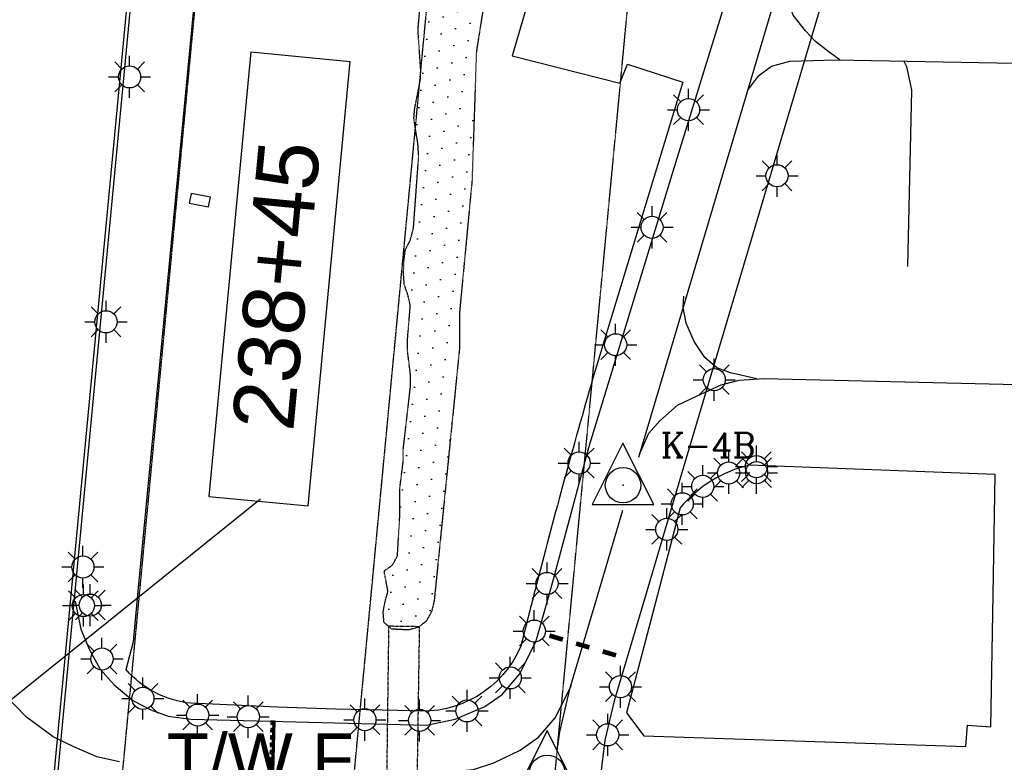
# Model space of a CAD drawing. Header units: feet. Extents: x 0 to 208040, y 0 to 211214.
# Tile 40 of 71: x 196079 to 196880, y 197364 to 197967. Entities that reach past the tile are written whole.
import ezdxf
from ezdxf.enums import TextEntityAlignment as Align

# ---------------------------------------------------------------- set-up
doc = ezdxf.new("R2010")
doc.units = ezdxf.units.FT
doc.header["$LTSCALE"] = 0.5
doc.header["$MEASUREMENT"] = 0
doc.header["$XCLIPFRAME"] = 0
for name, pattern in [('CENTER2', [1.125, 0.75, -0.125, 0.125, -0.125]), ('HIDDEN2', [0.1875, 0.125, -0.0625]), ('PHANTOM2', [1.25, 0.625, -0.125, 0.125, -0.125, 0.125, -0.125])]:
    doc.linetypes.add(name, pattern=pattern)
doc.layers.get('0').update_dxf_attribs({"linetype": 'CONTINUOUS'})
for name, color, linetype in [('1-OFA', 13, 'CENTER2'), ('1-RSA', 13, 'CENTER2'), ('1-SIGNS', 5, 'CONTINUOUS'), ('AIR-MARKING', 5, 'CONTINUOUS'), ('AIR-MARKINGADD', 5, 'CONTINUOUS'), ('AIR-PAVED', 1, 'CONTINUOUS'), ('AIR-PAVED-T', 7, 'CONTINUOUS'), ('CULVERT', 5, 'HIDDEN2'), ('E-NEWMARKING', 5, 'CONTINUOUS'), ('f-apboundarytext', 42, 'CONTINUOUS'), ('F-BRL', 110, 'PHANTOM2'), ('F-STATIONOFFSET', 110, 'CONTINUOUS'), ('HV-CONTROL', 11, 'CONTINUOUS'), ('image', 7, 'CONTINUOUS'), ('RUNWAYLIGHTS', 11, 'CONTINUOUS'), ('STREAM', 11, 'PHANTOM2'), ('TAXIWYPAVED', 5, 'CONTINUOUS'), ('Water', 5, 'CONTINUOUS')]:
    doc.layers.add(name, color=color, linetype=linetype)
doc.styles.add('ARIAL', font='ARIAL.TTF')
doc.styles.add('CVFONT05', font='ROMANC')
picture_1 = doc.add_image_def('image1.jpg', size_in_pixel=(2000, 2400))

# ---------------------------------------------------------------- blocks, each defined once
blk = doc.blocks.new('HV-CONTROL', base_point=(0.04, 18.84))
blk.add_lwpolyline([(-25.11, 3.17), (24.89, 3.17), (-0.11, 53.17)], close=True)
blk.add_circle((-0.1, 18.84), 14.38)
blk.add_point((-0.1, 18.84))

msp = doc.modelspace()

# ---------------------------------------------------------------- hatches: boundary and pattern name
at = {"layer": 'Water'}
h = msp.add_hatch(dxfattribs=at)
h.set_pattern_fill('DOTS', color=256, scale=200, angle=20, style=0)
h.paths.add_polyline_path([(196500.04, 198220.77), (196473.65, 198050.68), (196466.44, 198033.37), (196463.88, 198025.42), (196450.64, 197941.45), (196447.1, 197836.57), (196436.82, 197728.07), (196436.8, 197699.21), (196416.85, 197500.02), (196416.35, 197495.12), (196414.27, 197486.57), (196410.08, 197478.8), (196403.42, 197473.52), (196395.21, 197471.44), (196381.82, 197472.16), (196375.57, 197477.55), (196374.88, 197485.87), (196376.36, 197493.95), (196378, 197500.02), (196378.74, 197502.75), (196375.7, 197519.32), (196382.6, 197524.3), (196386.45, 197531.55), (196388.55, 197566.49), (196388.32, 197586.04), (196391.15, 197608.25), (196391.22, 197618.42), (196397.12, 197669.69), (196397.07, 197678.77), (196394.52, 197699.68), (196394.8, 197709.27), (196396.95, 197735.13), (196394.93, 197743.89), (196392.04, 197752.19), (196391.41, 197761.06), (196391.85, 197772.01), (196392.81, 197780.42), (196396.67, 197787.67), (196399.49, 197797.79), (196403.75, 197856.4), (196403.19, 197865.81), (196399.83, 197886.82), (196400.49, 197894.99), (196405.08, 197918.1), (196405.47, 197926.3), (196403.18, 197959), (196410.13, 198038.47), (196426.33, 198110), (196429.16, 198117.92), (196438.97, 198136.31), (196441.12, 198145.41), (196444.92, 198176.04), (196460.54, 198223.45), (196466.7, 198257.92), (196468.58, 198283.82), (196470.4, 198292.41), (196485.9, 198348.35), (196487.36, 198365.78), (196483.26, 198413.81), (196483.57, 198423.67), (196491.07, 198476.96), (196494.48, 198485.09), (196499.07, 198493.9), (196500.05, 198497.84), (196501.64, 198504.33), (196502.95, 198513.25), (196505.33, 198522.05), (196508.41, 198529.67), (196514.82, 198535.25), (196531.34, 198533.08), (196533.56, 198528.14), (196529.78, 198513.45), (196522.56, 198500.44), (196520.16, 198489.96), (196517.75, 198478.21), (196515.35, 198466.46), (196514.32, 198459.33), (196515.24, 198448.06), (196514.27, 198439.65), (196514.09, 198430.88), (196516.98, 198422.57), (196515.35, 198415.27), (196515.76, 198388.08), (196517.68, 198368.89), (196504.7, 198287.72), (196501.26, 198270.1), (196499.89, 198234.86)])

# ---------------------------------------------------------------- linework, layer by layer
at = {"layer": '1-OFA'}
msp.add_line((195987.2, 193511.27), (196652.49, 200533.3), dxfattribs=at)
at = {"layer": '1-RSA'}
msp.add_line((195800.54, 193528.96), (196467.88, 200572.7), dxfattribs=at)
at = {"layer": '1-SIGNS'}
for p, q in [((196218.82, 197826.25), (196217.27, 197818.41)), ((196234.51, 197823.15), (196218.82, 197826.25)), ((196232.96, 197815.3), (196234.51, 197823.15)), ((196217.27, 197818.41), (196232.96, 197815.3))]:
    msp.add_line(p, q, dxfattribs=at)
at = {"layer": 'AIR-MARKING'}
for p, q in [((196611.59, 197847.94, 4), (196734.56, 198245.55, 4)), ((196541.92, 197619.84, 4), (196611.59, 197847.94, 4)), ((196513.37, 197512.63, 4), (196541.92, 197619.84, 4)), ((196509.79, 197500, 4), (196513.37, 197512.63, 4))]:
    msp.add_line(p, q, dxfattribs=at)
for points, elevation in [([(196582.6, 197611.93), (196711.13, 198044.29), (196787.04, 198283.37)], 10.28), ([(196746.08, 197934.72), (196737.45, 197940.94), (196726.36, 197949.63), (196718.01, 197958.29), (196708.23, 197971.23), (196703.79, 197985.21), (196702.26, 198002.98), (196703.76, 198016)], 10.83), ([(196671.3, 197910.28), (196680.33, 197922.22), (196690.52, 197929.57), (196705.28, 197933.64), (196742.8, 197934.82), (197077.14, 197928.53), (197258.53, 197923.61), (197269.05, 197921.85), (197280.89, 197912.51), (197282.85, 197896.07), (197279.29, 197745.58)], 10.55), ([(196797.71, 197934.28), (196800.16, 197929.33), (196804.28, 197910.16), (196800.98, 197766.78)], 10.83), ([(196678.63, 197675.42), (196657.2, 197680.52), (196646.12, 197684.55), (196636.35, 197692.82), (196627.69, 197705.91), (196621.14, 197720.68), (196618.78, 197733.59), (196619.26, 197742.61)], 10.01), ([(196583.33, 197614.4), (196590.79, 197631.26), (196599.66, 197641.51), (196614.04, 197654.15), (196629.44, 197661.45), (196649.47, 197670.69), (196664.2, 197674.49), (196684.14, 197675.77), (197302.57, 197661.27)], 10.83), ([(196549.32, 197500), (196569.77, 197568.79)], 10.28), ([(196160.41, 197364.12), (196142.21, 197368.41), (196123.33, 197376.35), (196106.69, 197384.59), (196084.89, 197400.57), (196066.2, 197419.76), (196051.6, 197440.95), (196040.65, 197462.83), (196034.95, 197480.25), (196032.76, 197500)], 4.82), ([(196500, 197465.45), (196509.79, 197500)], 4), ([(196516.9, 197377.01), (196518.35, 197388.64), (196526.88, 197424.49), (196549.32, 197500)], 10.28), ([(196124.6, 197494.95), (196129.13, 197472.17), (196136.27, 197455.4), (196144.89, 197439.57), (196156.33, 197426.71), (196171.36, 197413.98), (196185.9, 197406.54), (196200.14, 197401.33), (196218.83, 197398.9), (196410.12, 197393.94), (196433.51, 197398.95), (196457.49, 197409.11), (196471.55, 197419.04), (196485.85, 197435.81), (196499.04, 197462.05), (196500, 197465.45)], 4), ([(196501.09, 197384.3), (196514.72, 197400.05), (196527.91, 197426.3)], 8.92), ([(196433.31, 197356.64), (196448.31, 197357.94), (196464.88, 197363.46), (196486.12, 197373.66), (196501.09, 197384.3)], 8.92)]:
    msp.add_lwpolyline(points, dxfattribs=dict(at, elevation=elevation))
at = {"layer": 'AIR-MARKINGADD'}
msp.add_line((196585.27, 197489.31, 10.28), (196618.55, 197601.25, 10.28), dxfattribs=at)
at = {"layer": 'AIR-MARKINGADD', "elevation": 10.28}
for points in [[(196618.55, 197601.25), (196746.98, 198033.27), (196822.78, 198272.02)], [(196551.68, 197352.98), (196555.31, 197381.95), (196563.12, 197414.81), (196585.27, 197489.31)]]:
    msp.add_lwpolyline(points, dxfattribs=at)
at = {"layer": 'AIR-PAVED'}
for p, q in [((196171.94, 197462.02, 7.28), (196175.56, 197500, 7.28)), ((196165.86, 197439.25, 7.28), (196171.94, 197462.02, 7.28))]:
    msp.add_line(p, q, dxfattribs=at)
at = {"layer": 'AIR-PAVED', "elevation": 7.28}
msp.add_lwpolyline([(196175.56, 197500), (196296.2, 198764.67)], dxfattribs=at)
msp.add_lwpolyline([(196500, 197510.44, 0.000461), (196497.31, 197500, -0.324027)], format="xyb", dxfattribs=at)
at = {"layer": 'CULVERT', "elevation": 1.54}
msp.add_lwpolyline([(196376.47, 197240.04), (196379.55, 197474.7), (196404.24, 197474.33), (196400.73, 197243.02)], close=True, dxfattribs=at)
at = {"layer": 'E-NEWMARKING'}
for p, q in [((196306.48, 199457.16), (196103.04, 197310.84)), ((196309.47, 199456.87), (196106.03, 197310.56)), ((196283.58, 197397.7, 10.28), (196283.5, 197394.7, 10.28)), ((196283.57, 197322.67, 10.28), (196285.58, 197397.64, 10.28)), ((196283.58, 197397.7, 10.28), (196284.08, 197397.68, 10.28)), ((196284.08, 197397.68, 10.28), (196284, 197394.68, 10.28)), ((196284.07, 197322.66, 10.28), (196286.08, 197397.63, 10.28)), ((196284.58, 197397.67, 10.28), (196284.5, 197394.67, 10.28)), ((196284.57, 197322.64, 10.28), (196286.58, 197397.62, 10.28)), ((196284.58, 197397.67, 10.28), (196285.08, 197397.66, 10.28)), ((196285.08, 197397.66, 10.28), (196285, 197394.66, 10.28)), ((196285.07, 197322.63, 10.28), (196287.08, 197397.6, 10.28)), ((196285.58, 197397.64, 10.28), (196286.08, 197397.63, 10.28)), ((196286.58, 197397.62, 10.28), (196287.08, 197397.6, 10.28)), ((196283.42, 197391.7, 10.28), (196283.34, 197388.7, 10.28)), ((196283.34, 197388.7, 10.28), (196283.84, 197388.69, 10.28)), ((196283.42, 197391.7, 10.28), (196283.92, 197391.68, 10.28)), ((196283.5, 197394.7, 10.28), (196284, 197394.68, 10.28)), ((196283.92, 197391.68, 10.28), (196283.84, 197388.69, 10.28)), ((196284.42, 197391.67, 10.28), (196284.34, 197388.67, 10.28)), ((196284.34, 197388.67, 10.28), (196284.84, 197388.66, 10.28)), ((196284.42, 197391.67, 10.28), (196284.92, 197391.66, 10.28)), ((196284.5, 197394.67, 10.28), (196285, 197394.66, 10.28)), ((196284.92, 197391.66, 10.28), (196284.84, 197388.66, 10.28)), ((196283.1, 197379.7, 10.28), (196283.02, 197376.7, 10.28)), ((196283.1, 197379.7, 10.28), (196283.6, 197379.69, 10.28)), ((196283.26, 197385.7, 10.28), (196283.18, 197382.7, 10.28)), ((196283.18, 197382.7, 10.28), (196283.68, 197382.69, 10.28)), ((196283.26, 197385.7, 10.28), (196283.76, 197385.69, 10.28)), ((196283.6, 197379.69, 10.28), (196283.52, 197376.69, 10.28)), ((196283.76, 197385.69, 10.28), (196283.68, 197382.69, 10.28)), ((196284.1, 197379.68, 10.28), (196284.02, 197376.68, 10.28)), ((196284.1, 197379.68, 10.28), (196284.6, 197379.66, 10.28)), ((196284.26, 197385.67, 10.28), (196284.18, 197382.67, 10.28)), ((196284.18, 197382.67, 10.28), (196284.68, 197382.66, 10.28)), ((196284.26, 197385.67, 10.28), (196284.76, 197385.66, 10.28)), ((196284.6, 197379.66, 10.28), (196284.52, 197376.66, 10.28)), ((196284.76, 197385.66, 10.28), (196284.68, 197382.66, 10.28)), ((196282.94, 197373.7, 10.28), (196282.86, 197370.71, 10.28)), ((196282.94, 197373.7, 10.28), (196283.44, 197373.69, 10.28)), ((196283.02, 197376.7, 10.28), (196283.52, 197376.69, 10.28)), ((196283.44, 197373.69, 10.28), (196283.36, 197370.69, 10.28)), ((196283.94, 197373.68, 10.28), (196283.86, 197370.68, 10.28)), ((196283.94, 197373.68, 10.28), (196284.44, 197373.66, 10.28)), ((196284.02, 197376.68, 10.28), (196284.52, 197376.66, 10.28)), ((196284.44, 197373.66, 10.28), (196284.36, 197370.67, 10.28)), ((196282.78, 197367.71, 10.28), (196282.7, 197364.71, 10.28)), ((196282.7, 197364.71, 10.28), (196283.2, 197364.69, 10.28)), ((196282.78, 197367.71, 10.28), (196283.28, 197367.69, 10.28)), ((196282.86, 197370.71, 10.28), (196283.36, 197370.69, 10.28)), ((196283.28, 197367.69, 10.28), (196283.2, 197364.69, 10.28)), ((196283.78, 197367.68, 10.28), (196283.7, 197364.68, 10.28)), ((196283.7, 197364.68, 10.28), (196284.2, 197364.67, 10.28)), ((196283.78, 197367.68, 10.28), (196284.28, 197367.67, 10.28)), ((196283.86, 197370.68, 10.28), (196284.36, 197370.67, 10.28)), ((196284.28, 197367.67, 10.28), (196284.2, 197364.67, 10.28))]:
    msp.add_line(p, q, dxfattribs=at)
at = {"layer": 'E-NEWMARKING', "const_width": 3.76, "elevation": 9.59}
for points in [[(196520.86, 197463.62), (196510.04, 197466.84)], [(196531.67, 197460.41), (196542.48, 197457.2)], [(196553.29, 197453.98), (196564.11, 197450.77)]]:
    msp.add_lwpolyline(points, dxfattribs=at)
at = {"layer": 'F-BRL'}
msp.add_line((195972.62, 191634.52), (196776.09, 200115.08), dxfattribs=at)
at = {"layer": 'F-STATIONOFFSET'}
for p, q in [((196267.28, 197941.21), (196233.05, 197580)), ((196267.28, 197941.21), (196348.07, 197933.56)), ((196313.85, 197572.35), (196348.07, 197933.56)), ((196233.05, 197580), (196313.85, 197572.35)), ((196052.49, 197398.79, 10.83), (196275.21, 197578.02))]:
    msp.add_line(p, q, dxfattribs=at)
at = {"layer": 'RUNWAYLIGHTS'}
for p, q in [((196162.35, 197927.34), (196156.62, 197933.07)), ((196168.71, 197929.98), (196168.71, 197938.08)), ((196175.08, 197927.34), (196180.81, 197933.07)), ((196151.61, 197920.98), (196159.71, 197920.98)), ((196177.71, 197920.98), (196185.82, 197920.98)), ((196162.35, 197914.61), (196156.62, 197908.88)), ((196168.71, 197903.88), (196168.71, 197911.98)), ((196175.08, 197914.61), (196180.81, 197908.88)), ((196623.04, 197903.26, 9.43), (196623.04, 197911.36, 9.43)), ((196616.68, 197900.63, 9.43), (196610.95, 197906.35, 9.43)), ((196629.41, 197900.63, 9.43), (196635.13, 197906.35, 9.43)), ((196605.94, 197894.26, 9.43), (196614.04, 197894.26, 9.43)), ((196632.04, 197894.26, 9.43), (196640.14, 197894.26, 9.43)), ((196616.68, 197887.9, 9.43), (196610.95, 197882.17, 9.43)), ((196623.04, 197877.16, 9.43), (196623.04, 197885.26, 9.43)), ((196629.41, 197887.9, 9.43), (196635.13, 197882.17, 9.43)), ((196688.66, 197846.93, 8.77), (196682.93, 197852.65, 8.77)), ((196695.02, 197849.56, 8.77), (196695.02, 197857.66, 8.77)), ((196701.39, 197846.93, 8.77), (196707.11, 197852.65, 8.77)), ((196677.92, 197840.56, 8.77), (196686.02, 197840.56, 8.77)), ((196704.02, 197840.56, 8.77), (196712.12, 197840.56, 8.77)), ((196688.66, 197834.2, 8.77), (196682.93, 197828.47, 8.77)), ((196695.02, 197823.46, 8.77), (196695.02, 197831.56, 8.77)), ((196701.39, 197834.2, 8.77), (196707.11, 197828.47, 8.77)), ((196593.43, 197807.68, 9.21), (196593.43, 197815.78, 9.21)), ((196587.06, 197805.05, 9.21), (196581.33, 197810.77, 9.21)), ((196599.79, 197805.05, 9.21), (196605.52, 197810.77, 9.21)), ((196576.33, 197798.68, 9.21), (196584.43, 197798.68, 9.21)), ((196602.43, 197798.68, 9.21), (196610.53, 197798.68, 9.21)), ((196587.06, 197792.32, 9.21), (196581.33, 197786.59, 9.21)), ((196593.43, 197781.58, 9.21), (196593.43, 197789.68, 9.21)), ((196599.79, 197792.32, 9.21), (196605.52, 197786.59, 9.21)), ((196143.22, 197728.25), (196137.49, 197733.97)), ((196149.58, 197730.88), (196149.58, 197738.98)), ((196155.94, 197728.25), (196161.67, 197733.97)), ((196132.48, 197721.88), (196140.58, 197721.88)), ((196158.58, 197721.88), (196166.68, 197721.88)), ((196563.82, 197712.23, 9.2), (196563.82, 197720.33, 9.2)), ((196143.22, 197715.52), (196137.49, 197709.79)), ((196149.58, 197704.78), (196149.58, 197712.88)), ((196155.94, 197715.52), (196161.67, 197709.79)), ((196557.46, 197709.6, 9.2), (196551.73, 197715.33, 9.2)), ((196570.19, 197709.6, 9.2), (196575.91, 197715.33, 9.2)), ((196546.72, 197703.23, 9.2), (196554.82, 197703.23, 9.2)), ((196572.82, 197703.23, 9.2), (196580.92, 197703.23, 9.2)), ((196557.46, 197696.87, 9.2), (196551.73, 197691.14, 9.2)), ((196563.82, 197686.13, 9.2), (196563.82, 197694.23, 9.2)), ((196570.19, 197696.87, 9.2), (196575.91, 197691.14, 9.2)), ((196643.93, 197683.86, 8.84), (196643.93, 197691.96, 8.84)), ((196637.57, 197681.22, 8.84), (196631.84, 197686.95, 8.84)), ((196650.3, 197681.22, 8.84), (196656.02, 197686.95, 8.84)), ((196626.83, 197674.86, 8.84), (196634.93, 197674.86, 8.84)), ((196637.57, 197668.49, 8.84), (196631.84, 197662.77, 8.84)), ((196650.3, 197668.49, 8.84), (196656.02, 197662.77, 8.84)), ((196652.93, 197674.86, 8.84), (196661.03, 197674.86, 8.84)), ((196643.93, 197657.76, 8.84), (196643.93, 197665.86, 8.84)), ((196534.15, 197616.12, 9.13), (196534.15, 197624.22, 9.13)), ((196678.25, 197613.2, 8.9), (196678.25, 197621.3, 8.9)), ((196527.78, 197613.49, 9.13), (196522.05, 197619.21, 9.13)), ((196540.51, 197613.49, 9.13), (196546.24, 197619.21, 9.13)), ((196655.69, 197608.04, 8.59), (196655.69, 197616.14, 8.59)), ((196671.88, 197610.56, 8.9), (196666.16, 197616.29, 8.9)), ((196678.34, 197608.26, 8.93), (196678.34, 197616.36, 8.93)), ((196684.61, 197610.56, 8.9), (196690.34, 197616.29, 8.9)), ((196517.05, 197607.12, 9.13), (196525.15, 197607.12, 9.13)), ((196543.15, 197607.12, 9.13), (196551.25, 197607.12, 9.13)), ((196634.64, 197597.16, 8.51), (196634.64, 197605.26, 8.51)), ((196649.33, 197605.41, 8.59), (196643.6, 197611.13, 8.59)), ((196661.15, 197604.2, 8.9), (196669.25, 197604.2, 8.9)), ((196662.06, 197605.41, 8.59), (196667.79, 197611.13, 8.59)), ((196671.98, 197605.62, 8.93), (196666.25, 197611.35, 8.93)), ((196684.71, 197605.62, 8.93), (196690.43, 197611.35, 8.93)), ((196687.25, 197604.2, 8.9), (196695.35, 197604.2, 8.9)), ((196527.78, 197600.76, 9.13), (196522.05, 197595.03, 9.13)), ((196534.15, 197590.02, 9.13), (196534.15, 197598.12, 9.13)), ((196540.51, 197600.76, 9.13), (196546.24, 197595.03, 9.13)), ((196628.27, 197594.52, 8.51), (196622.54, 197600.25, 8.51)), ((196638.59, 197599.04, 8.59), (196646.69, 197599.04, 8.59)), ((196641, 197594.52, 8.51), (196646.73, 197600.25, 8.51)), ((196661.24, 197599.26, 8.93), (196669.34, 197599.26, 8.93)), ((196664.69, 197599.04, 8.59), (196672.79, 197599.04, 8.59)), ((196671.88, 197597.84, 8.9), (196666.16, 197592.11, 8.9)), ((196684.61, 197597.84, 8.9), (196690.34, 197592.11, 8.9)), ((196687.34, 197599.26, 8.93), (196695.44, 197599.26, 8.93)), ((196617.54, 197588.16, 8.51), (196625.64, 197588.16, 8.51)), ((196617.94, 197582.94, 8.59), (196617.94, 197591.04, 8.59)), ((196649.33, 197592.68, 8.59), (196643.6, 197586.95, 8.59)), ((196643.64, 197588.16, 8.51), (196651.74, 197588.16, 8.51)), ((196655.69, 197581.94, 8.59), (196655.69, 197590.04, 8.59)), ((196662.06, 197592.68, 8.59), (196667.79, 197586.95, 8.59)), ((196671.98, 197592.89, 8.93), (196666.25, 197587.17, 8.93)), ((196678.25, 197587.1, 8.9), (196678.25, 197595.2, 8.9)), ((196678.34, 197582.16, 8.93), (196678.34, 197590.26, 8.93)), ((196684.71, 197592.89, 8.93), (196690.43, 197587.17, 8.93)), ((196611.57, 197580.3, 8.59), (196605.84, 197586.03, 8.59)), ((196628.27, 197581.79, 8.51), (196622.54, 197576.07, 8.51)), ((196624.3, 197580.3, 8.59), (196630.03, 197586.03, 8.59)), ((196641, 197581.79, 8.51), (196646.73, 197576.07, 8.51)), ((196600.84, 197573.94, 8.59), (196608.94, 197573.94, 8.59)), ((196626.94, 197573.94, 8.59), (196635.04, 197573.94, 8.59)), ((196634.64, 197571.06, 8.51), (196634.64, 197579.16, 8.51)), ((196599.04, 197559.57, 9.04), (196593.32, 197565.3, 9.04)), ((196605.41, 197562.2, 9.04), (196605.41, 197570.3, 9.04)), ((196611.57, 197567.57, 8.59), (196605.84, 197561.85, 8.59)), ((196611.77, 197559.57, 9.04), (196617.5, 197565.3, 9.04)), ((196617.94, 197556.84, 8.59), (196617.94, 197564.94, 8.59)), ((196624.3, 197567.57, 8.59), (196630.03, 197561.85, 8.59)), ((196588.31, 197553.2, 9.04), (196596.41, 197553.2, 9.04)), ((196614.41, 197553.2, 9.04), (196622.51, 197553.2, 9.04)), ((196130.79, 197531.64), (196130.79, 197539.74)), ((196599.04, 197546.84, 9.04), (196593.32, 197541.11, 9.04)), ((196605.41, 197536.1, 9.04), (196605.41, 197544.2, 9.04)), ((196611.77, 197546.84, 9.04), (196617.5, 197541.11, 9.04)), ((196124.43, 197529), (196118.7, 197534.73)), ((196137.16, 197529), (196142.88, 197534.73)), ((196508.07, 197518.19, 8.93), (196508.07, 197526.29, 8.93)), ((196113.69, 197522.64), (196121.79, 197522.64)), ((196124.43, 197516.27), (196118.7, 197510.55)), ((196137.16, 197516.27), (196142.88, 197510.55)), ((196139.79, 197522.64), (196147.89, 197522.64)), ((196501.71, 197515.55, 8.93), (196495.98, 197521.28, 8.93)), ((196514.44, 197515.55, 8.93), (196520.16, 197521.28, 8.93)), ((196130.79, 197505.54), (196130.79, 197513.64)), ((196131.21, 197500.24, 3.23), (196131.21, 197508.34, 3.23)), ((196136.75, 197500.64, 3.19), (196136.75, 197508.74, 3.19)), ((196490.97, 197509.19, 8.93), (196499.07, 197509.19, 8.93)), ((196517.07, 197509.19, 8.93), (196525.17, 197509.19, 8.93)), ((196124.85, 197497.6, 3.23), (196119.12, 197503.33, 3.23)), ((196130.38, 197498, 3.19), (196124.66, 197503.73, 3.19)), ((196137.57, 197497.6, 3.23), (196143.3, 197503.33, 3.23)), ((196143.11, 197498, 3.19), (196148.84, 197503.73, 3.19)), ((196501.71, 197502.83, 8.93), (196495.98, 197497.1, 8.93)), ((196508.07, 197492.09, 8.93), (196508.07, 197500.19, 8.93)), ((196514.44, 197502.83, 8.93), (196520.16, 197497.1, 8.93)), ((196119.65, 197491.64, 3.19), (196127.75, 197491.64, 3.19)), ((196145.75, 197491.64, 3.19), (196153.85, 197491.64, 3.19)), ((196114.11, 197491.24, 3.23), (196122.21, 197491.24, 3.23)), ((196124.85, 197484.87, 3.23), (196119.12, 197479.15, 3.23)), ((196130.38, 197485.27, 3.19), (196124.66, 197479.54, 3.19)), ((196137.57, 197484.87, 3.23), (196143.3, 197479.15, 3.23)), ((196140.21, 197491.24, 3.23), (196148.31, 197491.24, 3.23)), ((196143.11, 197485.27, 3.19), (196148.84, 197479.54, 3.19)), ((196497.69, 197479.51, 8.84), (196497.69, 197487.61, 8.84)), ((196131.21, 197474.14, 3.23), (196131.21, 197482.24, 3.23)), ((196136.75, 197474.54, 3.19), (196136.75, 197482.64, 3.19)), ((196491.32, 197476.88, 8.84), (196485.6, 197482.6, 8.84)), ((196504.05, 197476.88, 8.84), (196509.78, 197482.6, 8.84)), ((196480.59, 197470.51, 8.84), (196488.69, 197470.51, 8.84)), ((196506.69, 197470.51, 8.84), (196514.79, 197470.51, 8.84)), ((196139.95, 197454.21, 2.87), (196134.22, 197459.94, 2.87)), ((196146.31, 197456.85, 2.87), (196146.31, 197464.95, 2.87)), ((196152.68, 197454.21, 2.87), (196158.4, 197459.94, 2.87)), ((196491.32, 197464.15, 8.84), (196485.6, 197458.42, 8.84)), ((196497.69, 197453.41, 8.84), (196497.69, 197461.51, 8.84)), ((196504.05, 197464.15, 8.84), (196509.78, 197458.42, 8.84)), ((196129.21, 197447.85, 2.87), (196137.31, 197447.85, 2.87)), ((196155.31, 197447.85, 2.87), (196163.41, 197447.85, 2.87)), ((196471.77, 197438.87, 8.42), (196466.04, 197444.6, 8.42)), ((196478.14, 197441.5, 8.42), (196478.14, 197449.6, 8.42)), ((196484.5, 197438.87, 8.42), (196490.23, 197444.6, 8.42)), ((196139.95, 197441.48, 2.87), (196134.22, 197435.76, 2.87)), ((196146.31, 197430.75, 2.87), (196146.31, 197438.85, 2.87)), ((196152.68, 197441.48, 2.87), (196158.4, 197435.76, 2.87)), ((196561.38, 197431.67, 8.91), (196555.66, 197437.39, 8.91)), ((196567.75, 197434.3, 8.91), (196567.75, 197442.4, 8.91)), ((196574.11, 197431.67, 8.91), (196579.84, 197437.39, 8.91)), ((196173.2, 197422.16, 4.02), (196167.47, 197427.89, 4.02)), ((196179.56, 197424.8, 4.02), (196179.56, 197432.9, 4.02)), ((196185.93, 197422.16, 4.02), (196191.66, 197427.89, 4.02)), ((196461.04, 197432.5, 8.42), (196469.14, 197432.5, 8.42)), ((196487.14, 197432.5, 8.42), (196495.24, 197432.5, 8.42)), ((196443.01, 197414.63, 7.84), (196443.01, 197422.73, 7.84)), ((196471.77, 197426.14, 8.42), (196466.04, 197420.41, 8.42)), ((196478.14, 197415.4, 8.42), (196478.14, 197423.5, 8.42)), ((196484.5, 197426.14, 8.42), (196490.23, 197420.41, 8.42)), ((196550.65, 197425.3, 8.91), (196558.75, 197425.3, 8.91)), ((196576.75, 197425.3, 8.91), (196584.85, 197425.3, 8.91)), ((196162.46, 197415.8, 4.02), (196170.56, 197415.8, 4.02)), ((196188.56, 197415.8, 4.02), (196196.66, 197415.8, 4.02)), ((196217.7, 197408.6, 4.8), (196211.97, 197414.32, 4.8)), ((196224.07, 197411.23, 4.8), (196224.07, 197419.33, 4.8)), ((196230.43, 197408.6, 4.8), (196236.16, 197414.32, 4.8)), ((196258.86, 197407.28, 5.46), (196253.14, 197413.01, 5.46)), ((196265.23, 197409.92, 5.46), (196265.23, 197418.02, 5.46)), ((196271.59, 197407.28, 5.46), (196277.32, 197413.01, 5.46)), ((196360, 197407.49, 6.8), (196360, 197415.59, 6.8)), ((196404.49, 197406.9, 7.4), (196404.49, 197415, 7.4)), ((196436.65, 197412, 7.84), (196430.92, 197417.72, 7.84)), ((196449.38, 197412, 7.84), (196455.11, 197417.72, 7.84)), ((196561.38, 197418.94, 8.91), (196555.66, 197413.21, 8.91)), ((196567.75, 197408.2, 8.91), (196567.75, 197416.3, 8.91)), ((196574.11, 197418.94, 8.91), (196579.84, 197413.21, 8.91)), ((196173.2, 197409.44, 4.02), (196167.47, 197403.71, 4.02)), ((196179.56, 197398.7, 4.02), (196179.56, 197406.8, 4.02)), ((196185.93, 197409.44, 4.02), (196191.66, 197403.71, 4.02)), ((196353.64, 197404.86, 6.8), (196347.91, 197410.58, 6.8)), ((196366.36, 197404.86, 6.8), (196372.09, 197410.58, 6.8)), ((196398.12, 197404.27, 7.4), (196392.39, 197409.99, 7.4)), ((196410.85, 197404.27, 7.4), (196416.58, 197409.99, 7.4)), ((196425.91, 197405.63, 7.84), (196434.01, 197405.63, 7.84)), ((196452.01, 197405.63, 7.84), (196460.11, 197405.63, 7.84)), ((196206.97, 197402.23, 4.8), (196215.07, 197402.23, 4.8)), ((196217.7, 197395.87, 4.8), (196211.97, 197390.14, 4.8)), ((196230.43, 197395.87, 4.8), (196236.16, 197390.14, 4.8)), ((196233.07, 197402.23, 4.8), (196241.17, 197402.23, 4.8)), ((196248.13, 197400.92, 5.46), (196256.23, 197400.92, 5.46)), ((196274.23, 197400.92, 5.46), (196282.33, 197400.92, 5.46)), ((196342.9, 197398.49, 6.8), (196351, 197398.49, 6.8)), ((196369, 197398.49, 6.8), (196377.1, 197398.49, 6.8)), ((196387.39, 197397.9, 7.4), (196395.49, 197397.9, 7.4)), ((196413.49, 197397.9, 7.4), (196421.59, 197397.9, 7.4)), ((196436.65, 197399.27, 7.84), (196430.92, 197393.54, 7.84)), ((196443.01, 197388.53, 7.84), (196443.01, 197396.63, 7.84)), ((196449.38, 197399.27, 7.84), (196455.11, 197393.54, 7.84)), ((196550.98, 197392.55, 8.74), (196545.25, 197398.28, 8.74)), ((196557.34, 197395.19, 8.74), (196557.34, 197403.29, 8.74)), ((196563.7, 197392.55, 8.74), (196569.43, 197398.28, 8.74)), ((196224.07, 197385.13, 4.8), (196224.07, 197393.23, 4.8)), ((196258.86, 197394.56, 5.46), (196253.14, 197388.83, 5.46)), ((196265.23, 197383.82, 5.46), (196265.23, 197391.92, 5.46)), ((196271.59, 197394.56, 5.46), (196277.32, 197388.83, 5.46)), ((196353.64, 197392.13, 6.8), (196347.91, 197386.4, 6.8)), ((196360, 197381.39, 6.8), (196360, 197389.49, 6.8)), ((196366.36, 197392.13, 6.8), (196372.09, 197386.4, 6.8)), ((196398.12, 197391.54, 7.4), (196392.39, 197385.81, 7.4)), ((196404.49, 197380.8, 7.4), (196404.49, 197388.9, 7.4)), ((196410.85, 197391.54, 7.4), (196416.58, 197385.81, 7.4)), ((196540.24, 197386.19, 8.74), (196548.34, 197386.19, 8.74)), ((196550.98, 197379.82, 8.74), (196545.25, 197374.1, 8.74)), ((196563.7, 197379.82, 8.74), (196569.43, 197374.1, 8.74)), ((196566.34, 197386.19, 8.74), (196574.44, 197386.19, 8.74)), ((196557.34, 197369.09, 8.74), (196557.34, 197377.19, 8.74))]:
    msp.add_line(p, q, dxfattribs=at)
for centre in [(196168.71, 197920.98), (196623.04, 197894.26, 9.43), (196695.02, 197840.56, 8.77), (196593.43, 197798.68, 9.21), (196149.58, 197721.88), (196563.82, 197703.23, 9.2), (196643.93, 197674.86, 8.84), (196534.15, 197607.12, 9.13), (196678.25, 197604.2, 8.9), (196655.69, 197599.04, 8.59), (196678.34, 197599.26, 8.93), (196634.64, 197588.16, 8.51), (196617.94, 197573.94, 8.59), (196605.41, 197553.2, 9.04), (196130.79, 197522.64), (196508.07, 197509.19, 8.93), (196131.21, 197491.24, 3.23), (196136.75, 197491.64, 3.19), (196497.69, 197470.51, 8.84), (196146.31, 197447.85, 2.87), (196478.14, 197432.5, 8.42), (196567.75, 197425.3, 8.91), (196179.56, 197415.8, 4.02), (196443.01, 197405.63, 7.84), (196224.07, 197402.23, 4.8), (196265.23, 197400.92, 5.46), (196360, 197398.49, 6.8), (196404.49, 197397.9, 7.4), (196557.34, 197386.19, 8.74)]:
    msp.add_circle(centre, 9, dxfattribs=at)
at = {"layer": 'STREAM', "elevation": 1}
for points in [[(196500.01, 198220.76), (196473.62, 198050.67), (196466.41, 198033.35), (196463.85, 198025.4), (196450.61, 197941.43), (196447.07, 197836.56), (196436.79, 197728.06), (196436.77, 197699.2), (196416.82, 197500)], [(196377.97, 197500), (196378.72, 197502.73), (196375.67, 197519.3), (196382.57, 197524.28), (196386.43, 197531.53), (196388.52, 197566.48), (196388.3, 197586.02), (196391.13, 197608.24), (196391.19, 197618.4), (196397.09, 197669.68), (196397.04, 197678.75), (196394.49, 197699.66), (196394.77, 197709.25), (196396.92, 197735.12), (196394.91, 197743.87), (196392.01, 197752.18), (196391.38, 197761.05), (196391.82, 197771.99), (196392.78, 197780.4), (196396.64, 197787.65), (196399.46, 197797.78), (196403.72, 197856.39), (196403.16, 197865.8), (196399.8, 197886.8), (196400.46, 197894.97), (196405.05, 197918.09), (196405.44, 197926.29), (196403.15, 197958.99), (196410.09, 198038.46)], [(196416.82, 197500), (196416.32, 197495.11), (196414.24, 197486.55), (196410.05, 197478.79), (196403.39, 197473.5), (196395.18, 197471.42), (196381.8, 197472.14), (196375.54, 197477.53), (196374.85, 197485.86), (196376.33, 197493.93), (196377.97, 197500)]]:
    msp.add_lwpolyline(points, dxfattribs=at)
at = {"layer": 'TAXIWYPAVED'}
for points, elevation in [([(196500, 198007.47), (196479.58, 197938.16), (196500, 197932.99)], 7.28), ([(196597.75, 197500), (196572.63, 197404.11), (196586.7, 197385.45), (196848.48, 197376.78), (196849.9, 197393.94), (196868.71, 197392.6), (196870.57, 197500)], 13.29)]:
    msp.add_lwpolyline(points, dxfattribs=dict(at, elevation=elevation))
for points, elevation in [([(196500, 197932.99), (196567.19, 197915.99), (196573.34, 197931.23), (196618.4, 197916.7), (196545.37, 197676.07, 0.007347), (196500, 197510.44, -0.324027)], 7.28), ([(196870.57, 197500), (196872.25, 197597.79), (196672.74, 197605.35, 0.165045), (196616.25, 197570.61), (196597.75, 197500)], 13.29), ([(196497.31, 197500, 0.001843), (196486.78, 197458.24, -0.324027), (196399.09, 197405.66), (196336.32, 197407.11), (196288.95, 197408.71)], 7.28), ([(196288.95, 197408.71), (196218.67, 197411.84, -0.192414), (196165.86, 197439.25, -0.192414)], 7.28)]:
    msp.add_lwpolyline(points, format="xyb", dxfattribs=dict(at, elevation=elevation))

# ---------------------------------------------------------------- block references
at = {"layer": 'HV-CONTROL'}
for p in [(196569.94, 197589.04), (196508.35, 197355.31)]:
    msp.add_blockref('HV-CONTROL', p, dxfattribs=at)

# ---------------------------------------------------------------- texts
at = {"layer": 'AIR-PAVED-T', "style": 'ARIAL'}
msp.add_text('T/W F', height=40, dxfattribs=at).set_placement((196198.99, 197347.29))
at = {"layer": 'f-apboundarytext', "style": 'ARIAL'}
msp.add_text("FUTURE 7,605' X 150' RUNWAY", height=50, rotation=84.58778, dxfattribs=at).set_placement((196076.5, 198189.49), align=Align.CENTER)
at = {"layer": 'F-STATIONOFFSET', "style": 'ARIAL'}
msp.add_text('238+45', height=50, rotation=84.58778, dxfattribs=at).set_placement((196301.66, 197632.08))
at = {"layer": 'HV-CONTROL', "style": 'CVFONT05'}
msp.add_text('K-4B', height=20, dxfattribs=at).set_placement((196600.55, 197611.59))

# ---------------------------------------------------------------- pictures from other files: only their frames are drawn
at = {"layer": 'image'}
image = msp.add_image(picture_1, insert=(189577.44, 187001.22), size_in_units=(14997.83, 17997.4), rotation=0.6, dxfattribs=at)
image.set_boundary_path([(132.9958, 330.7145), (430.1918, 24.7652), (1020.8707, 15.748), (1441.6942, 2.418), (1679.783, 17.5807), (1693.604, 9.457), (1619.806, 230.7285), (1548.0138, 470.558), (1535.7632, 774.4237), (1569.4214, 992.353), (1639.4728, 1205.2621), (1591.9857, 1384.6007), (1519.7057, 1505.468), (1523.1421, 1667.603), (1504.6772, 1730.7556), (1672.9012, 1884.481), (1821.9704, 1931.6512), (1498.085, 2118.2972), (960.466, 2148.0741), (673.8946, 2165.3438), (458.4753, 2163.0878), (240.589, 2160.806), (87.0623, 2055.3775), (143.1584, 1779.8433), (140.6377, 1536.635), (138.2503, 1280.6923), (130.0788, 1093.1694), (219.456, 785.0437), (141.3796, 497.969), (132.9958, 330.7145)])
image.dxf.flags = 15

doc.saveas('drawing.dxf')
